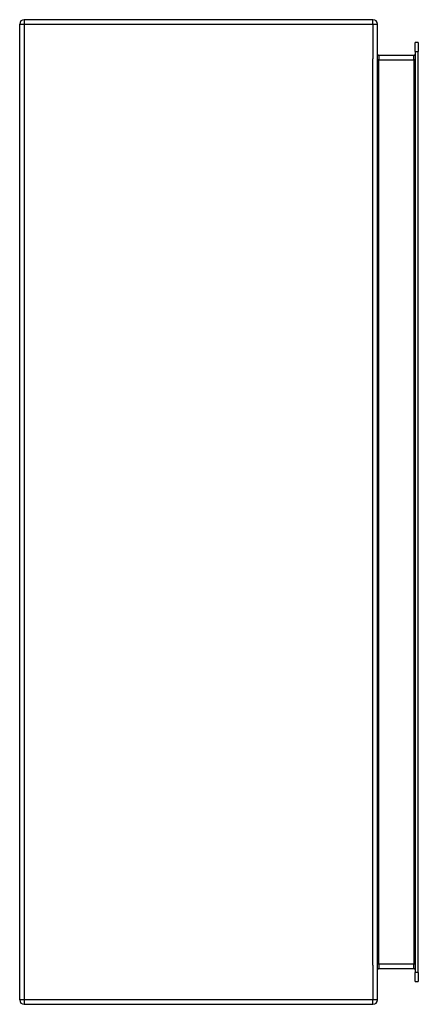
# Model space of a CAD drawing. Header units: inches. Extents: x 27.8 to 36.7, y 6 to 28.
import ezdxf

# ---------------------------------------------------------------- set-up
doc = ezdxf.new("R2010")
doc.units = ezdxf.units.IN
doc.header["$MEASUREMENT"] = 0
doc.layers.add('Visible Edges(ANSI)', color=7, linetype='Continuous', lineweight=25)
doc.layers.add('Visible Tangent Edges(ANSI)', color=7, linetype='Continuous', lineweight=25)

msp = doc.modelspace()

# ---------------------------------------------------------------- linework, layer by layer
at = {"layer": 'Visible Edges(ANSI)'}
for p, q in [((35.731, 27.953), (27.929, 27.953)), ((27.83, 6.052), (27.83, 27.854)), ((35.83, 6.052), (35.83, 27.854)), ((36.678, 27.244), (36.678, 27.441)), ((36.746, 27.441), (36.678, 27.441)), ((36.746, 27.441), (36.746, 27.244)), ((36.647, 27.155), (35.861, 27.155)), ((36.678, 27.244), (36.678, 6.661)), ((36.746, 6.661), (36.746, 27.244)), ((35.861, 6.751), (36.647, 6.751)), ((36.678, 6.465), (36.678, 6.661)), ((36.746, 6.661), (36.746, 6.465)), ((36.678, 6.465), (36.746, 6.465)), ((27.929, 5.953), (35.731, 5.953))]:
    msp.add_line(p, q, dxfattribs=at)
for centre, radius, start, end in [((27.929, 27.854), 0.099, 90, 180), ((35.731, 27.854), 0.099, 0, 90), ((35.861, 27.186), 0.031, 180, 270), ((36.647, 27.186), 0.031, 270, 0), ((35.861, 6.72), 0.031, 90, 180), ((36.647, 6.72), 0.031, 0, 90), ((27.929, 6.052), 0.099, 180, 270), ((35.731, 6.052), 0.099, 270, 0)]:
    msp.add_arc(centre, radius, start, end, dxfattribs=at)
at = {"layer": 'Visible Tangent Edges(ANSI)'}
for p, q in [((27.929, 27.953), (27.929, 27.854)), ((35.731, 27.854), (35.731, 27.953)), ((27.83, 27.854), (27.929, 27.854)), ((27.929, 27.854), (35.731, 27.854)), ((27.929, 27.854), (27.929, 6.052)), ((35.731, 27.854), (35.83, 27.854)), ((35.731, 27.854), (35.731, 27.079)), ((35.731, 6.827), (35.731, 27.079)), ((35.861, 27.155), (35.861, 27.056)), ((36.647, 27.056), (36.647, 27.155)), ((36.678, 27.244), (36.746, 27.244)), ((35.861, 27.056), (35.83, 27.056)), ((35.861, 27.056), (36.647, 27.056)), ((35.861, 6.85), (35.861, 27.056)), ((36.678, 27.056), (36.647, 27.056)), ((36.647, 27.056), (36.647, 6.85)), ((35.731, 6.827), (35.731, 6.052)), ((35.861, 6.85), (35.83, 6.85)), ((36.647, 6.85), (35.861, 6.85)), ((35.861, 6.85), (35.861, 6.751)), ((36.678, 6.85), (36.647, 6.85)), ((36.647, 6.751), (36.647, 6.85)), ((36.746, 6.661), (36.678, 6.661)), ((27.929, 6.052), (27.83, 6.052)), ((35.731, 6.052), (27.929, 6.052)), ((27.929, 6.052), (27.929, 5.953)), ((35.83, 6.052), (35.731, 6.052)), ((35.731, 5.953), (35.731, 6.052))]:
    msp.add_line(p, q, dxfattribs=at)

doc.saveas('drawing.dxf')
